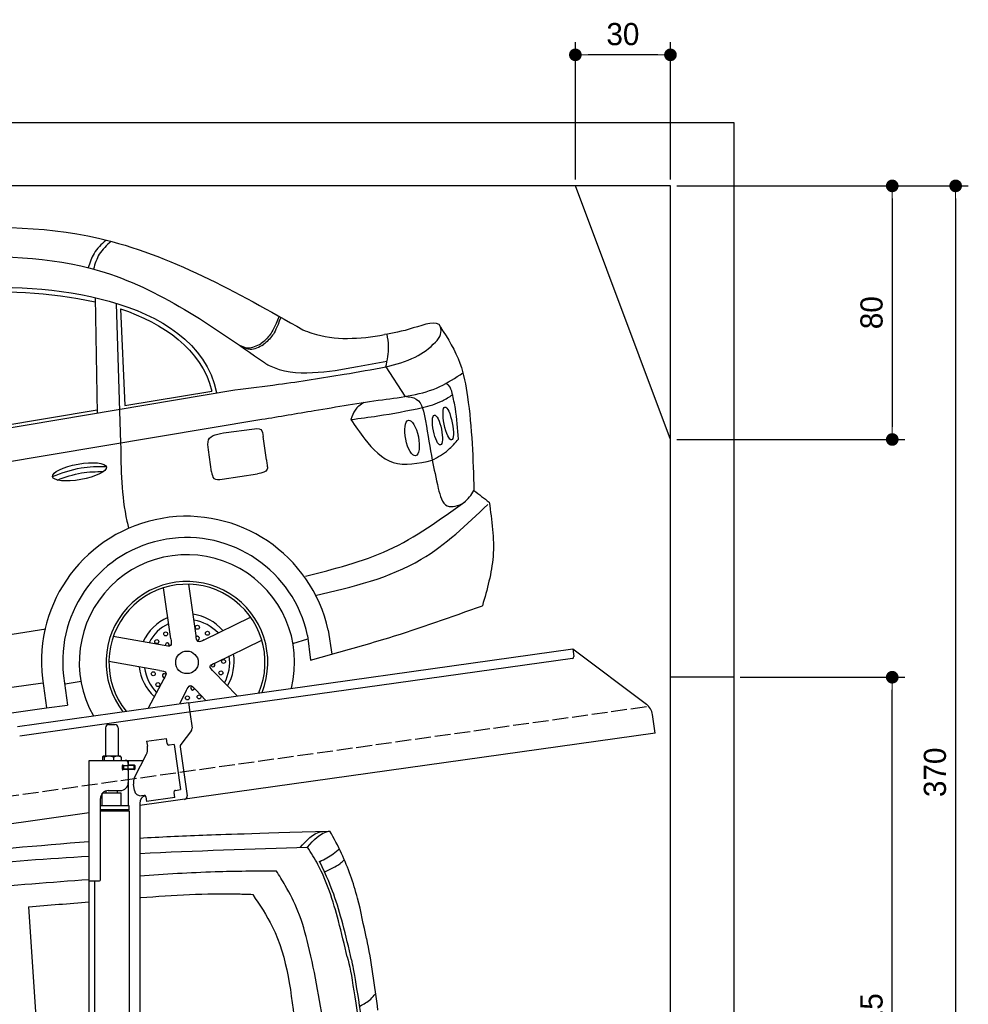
# Model space of a CAD drawing. Extents: x -311 to 6440, y -744 to 6074.
# Tile 6 of 6: x 3446 to 6440, y 2968 to 6074. Entities that reach past the tile are written whole.
import ezdxf

# ---------------------------------------------------------------- set-up
doc = ezdxf.new("R2010")
doc.units = 0
doc.header["$LTSCALE"] = 10
doc.header["$MEASUREMENT"] = 0
doc.linetypes.add('GEN3', pattern=[6.25, 5, -1.25])
doc.layers.get('0').update_dxf_attribs({"linetype": 'CONTINUOUS'})
doc.layers.get('DEFPOINTS').update_dxf_attribs({"linetype": 'CONTINUOUS'})
for name, color, linetype in [('3', 6, 'GEN3'), ('CAR', 1, 'CONTINUOUS'), ('SICHTBARE_KANTEN_DIN_', 7, 'CONTINUOUS')]:
    doc.layers.add(name, color=color, linetype=linetype)
doc.layers.add('AM_0', color=7, linetype='CONTINUOUS', lineweight=30)
doc.layers.add('AM_5', color=3, linetype='CONTINUOUS', lineweight=15)
doc.dimstyles.new('KLAUS_DXF', dxfattribs={"dimscale": 20, "dimtxt": 3.5, "dimasz": 2, "dimexe": 2, "dimexo": 1, "dimgap": 1.5, "dimtad": 1, "dimlfac": 0.1, "dimdsep": 46, "dimtxsty": 'STANDARD', "dimblk": 'DOT', "dimcen": 2, "dimclrd": 256, "dimclre": 256, "dimclrt": 2, "dimadec": 0, "dimazin": 0, "dimtfac": 1, "dimtmove": 2, "dimatfit": 3, "dimfxl": 1, "dimtolj": 1, "dimarcsym": 0})

# ---------------------------------------------------------------- blocks, each defined once
blk = doc.blocks.new('_DOT')
at = {"color": 0, "linetype": 'ByBlock'}
blk.add_line((-0.5, 0), (-1, 0), dxfattribs=at)
at = {"color": 0, "linetype": 'ByBlock', "const_width": 0.5}
blk.add_lwpolyline([(-0.25, 0, 1), (0.25, 0, 1)], format="xyb", close=True, dxfattribs=at)
blk = doc.blocks.new('*D5')
at = {"layer": 'AM_5', "lineweight": -2, "transparency": 16777216}
for p, q in [((5199.5, 5570), (5199.5, 6003.4)), ((5499.5, 5570), (5499.5, 6003.4)), ((5459.5, 5963.4), (5239.5, 5963.4))]:
    blk.add_line(p, q, dxfattribs=at)
at = {"layer": 'DEFPOINTS', "color": 0, "transparency": 16777216}
for p in [(5199.5, 5963.4), (5199.5, 5550), (5499.5, 5550)]:
    blk.add_point(p, dxfattribs=at)
at = {"layer": 'AM_5', "lineweight": -2, "transparency": 16777216, "xscale": 40, "yscale": 40, "zscale": 40, "rotation": 180}
blk.add_blockref('_DOT', (5199.5, 5963.4), dxfattribs=at)
at = {"layer": 'AM_5', "lineweight": -2, "transparency": 16777216, "xscale": 40, "yscale": 40, "zscale": 40}
blk.add_blockref('_DOT', (5499.5, 5963.4), dxfattribs=at)
at = {"layer": 'AM_5', "color": 2, "transparency": 16777216, "insert": (5349.5, 6028.4), "char_height": 70, "attachment_point": 5}
blk.add_mtext('\\A1;30', dxfattribs=at)
blk = doc.blocks.new('*D7')
at = {"layer": 'AM_5', "lineweight": -2, "transparency": 16777216}
for p, q in [((5519.5, 5550), (6239.5, 5550)), ((6199.5, 5510), (6199.5, 4790)), ((5519.5, 4750), (6239.5, 4750))]:
    blk.add_line(p, q, dxfattribs=at)
at = {"layer": 'DEFPOINTS', "color": 0, "transparency": 16777216}
for p in [(5499.5, 5550), (5499.5, 4750), (6199.5, 4750)]:
    blk.add_point(p, dxfattribs=at)
at = {"layer": 'AM_5', "lineweight": -2, "transparency": 16777216, "xscale": 40, "yscale": 40, "zscale": 40}
for p, rotation in [((6199.5, 5550), 90), ((6199.5, 4750), 270)]:
    blk.add_blockref('_DOT', p, dxfattribs=dict(at, rotation=rotation))
at = {"layer": 'AM_5', "color": 2, "transparency": 16777216, "insert": (6134.5, 5150), "char_height": 70, "attachment_point": 5, "rotation": 90}
blk.add_mtext('\\A1;80', dxfattribs=at)
blk = doc.blocks.new('*D10')
at = {"layer": 'AM_5', "lineweight": -2, "transparency": 16777216}
for p, q in [((5719.5, 4000), (6239.5, 4000)), ((6199.5, 1890), (6199.5, 3960)), ((6219.5, 1850), (6239.5, 1850))]:
    blk.add_line(p, q, dxfattribs=at)
at = {"layer": 'DEFPOINTS', "color": 0, "transparency": 16777216}
for p in [(5699.5, 4000), (6199.5, 4000), (6199.5, 1850)]:
    blk.add_point(p, dxfattribs=at)
at = {"layer": 'AM_5', "lineweight": -2, "transparency": 16777216, "xscale": 40, "yscale": 40, "zscale": 40}
for p, rotation in [((6199.5, 4000), 90), ((6199.5, 1850), 270)]:
    blk.add_blockref('_DOT', p, dxfattribs=dict(at, rotation=rotation))
at = {"layer": 'AM_5', "color": 2, "transparency": 16777216, "insert": (6134.5, 2925), "char_height": 70, "attachment_point": 5, "rotation": 90}
blk.add_mtext('\\A1;215', dxfattribs=at)
blk = doc.blocks.new('*D13')
at = {"layer": 'AM_5', "lineweight": -2, "transparency": 16777216}
for p, q in [((5519.5, 5550), (6439.5, 5550)), ((6399.5, 5510), (6399.5, 1890)), ((6019.5, 1850), (6439.5, 1850))]:
    blk.add_line(p, q, dxfattribs=at)
at = {"layer": 'DEFPOINTS', "color": 0, "transparency": 16777216}
for p in [(5499.5, 5550), (5999.5, 1850), (6399.5, 1850)]:
    blk.add_point(p, dxfattribs=at)
at = {"layer": 'AM_5', "lineweight": -2, "transparency": 16777216, "xscale": 40, "yscale": 40, "zscale": 40}
for p, rotation in [((6399.5, 5550), 90), ((6399.5, 1850), 270)]:
    blk.add_blockref('_DOT', p, dxfattribs=dict(at, rotation=rotation))
at = {"layer": 'AM_5', "color": 2, "transparency": 16777216, "insert": (6334.5, 3700), "char_height": 70, "attachment_point": 5, "rotation": 90}
blk.add_mtext('\\A1;370', dxfattribs=at)
blk = doc.blocks.new('Car Van')
at = {"layer": 'CAR'}
blk.add_line((23207.8, 5406.7), (23240.7, 4909.2), dxfattribs=at)
for points, knots in [([(23558.2, 5624), (23622.5, 5627.8), (23755.4, 5634.6), (23902.4, 5637.9), (24158.6, 5646.3)], [126.567679, 126.567679, 126.567679, 126.567679, 322.989321, 524.252921, 524.252921, 524.252921, 524.252921]), ([(24065, 5594.6), (24084.7, 5616.7), (24105.5, 5640), (24134.4, 5644.9), (24135.9, 5645.2)], [0, 0, 0, 0, 82.821664, 87.569284, 87.569284, 87.569284, 87.569284]), ([(24087.7, 5595.7), (24107.4, 5617.8), (24128.2, 5641.1), (24157.1, 5646), (24158.6, 5646.3)], [0, 0, 0, 0, 82.821664, 87.569284, 87.569284, 87.569284, 87.569284]), ([(24273.4, 5306.8), (24265.1, 5349.5), (24247.1, 5441.3), (24207.5, 5555.5), (24171.2, 5622.9), (24158.6, 5646.3)], [0, 0, 0, 0, 130.437116, 280.491384, 360.077177, 360.077177, 360.077177, 360.077177]), ([(21715.3, 5388.7), (21821.7, 5408.2), (22221.1, 5481.6), (22782.1, 5562.6), (23238.6, 5600.5), (23398.2, 5613.5)], [0, 0, 0, 0, 324.58113, 1218.156854, 1698.657892, 1698.657892, 1698.657892, 1698.657892]), ([(24213.2, 5249), (24204.3, 5287.1), (24188.1, 5356.8), (24159.1, 5454.9), (24126.8, 5533.5), (24099.1, 5577.6), (24087.7, 5595.7)], [0, 0, 0, 0, 117.133269, 214.777276, 306.729603, 370.835152, 370.835152, 370.835152, 370.835152]), ([(24126.6, 5550.6), (24141.5, 5557.6), (24164, 5568.7), (24182.4, 5585.5), (24188.8, 5591.3)], [4.61826, 4.61826, 4.61826, 4.61826, 53.543239, 79.274172, 79.274172, 79.274172, 79.274172]), ([(21770, 5352.1), (21876, 5370.8), (22288.4, 5443.9), (22830.8, 5527.3), (23269.5, 5559.7), (23398.2, 5567.2)], [0, 0, 0, 0, 323.034736, 1256.571869, 1643.446804, 1643.446804, 1643.446804, 1643.446804]), ([(24226.6, 5239.9), (24217.8, 5277.9), (24201.5, 5347.7), (24173.2, 5443.4), (24150.2, 5500), (24125.5, 5551.6)], [0, 0, 0, 0, 117.133269, 214.777276, 299.414803, 299.414803, 299.414803, 299.414803]), ([(24142.3, 5517.9), (24159.4, 5525.5), (24181.6, 5535.3), (24199.7, 5551.3), (24203.9, 5555)], [0, 0, 0, 0, 55.255532, 72.113055, 72.113055, 72.113055, 72.113055]), ([(23558.2, 5505.4), (23637.5, 5510.8), (23781.1, 5519.8), (23924.9, 5520.7), (23989.3, 5521.1)], [58.593241, 58.593241, 58.593241, 58.593241, 296.990423, 490.043419, 490.043419, 490.043419, 490.043419]), ([(24143.5, 5006), (24128.1, 5100), (24106.8, 5230.9), (24063.5, 5388.4), (24024.1, 5464.7), (23998.8, 5505.7), (23989.3, 5521.1)], [0, 0, 0, 0, 285.875803, 397.720054, 488.074442, 542.258477, 542.258477, 542.258477, 542.258477]), ([(21800.2, 5284), (21899.6, 5302.9), (22309.5, 5380.6), (22843.2, 5451.2), (23278.2, 5485), (23398.2, 5493.9)], [0, 0, 0, 0, 303.469527, 1251.67749, 1612.62651, 1612.62651, 1612.62651, 1612.62651]), ([(23558.2, 5436), (23559.3, 5436.1), (23662.9, 5443.9), (23781.8, 5451.6), (23899.6, 5447), (23914.7, 5446.4)], [351.625543, 351.625543, 351.625543, 351.625543, 354.715425, 663.112571, 708.364163, 708.364163, 708.364163, 708.364163]), ([(23914.7, 5446.4), (23936.9, 5413.2), (24021.1, 5286.9), (24037.1, 5133.1), (24048.9, 5019.8)], [0, 0, 0, 0, 118.944476, 451.880379, 451.880379, 451.880379, 451.880379]), ([(24253.1, 5094.1), (24265.4, 5100.4), (24284, 5110.6), (24297.4, 5127), (24302.2, 5132.8)], [6.830989, 6.830989, 6.830989, 6.830989, 47.594512, 69.869885, 69.869885, 69.869885, 69.869885])]:
    blk.add_open_spline(points, degree=3, knots=knots, dxfattribs=at)
for points in [[(23558.2, 5575.8), (23734.6, 5584.2), (23911.1, 5590), (24087.7, 5595.7)], [(23207.8, 5406.7), (23271.3, 5412.3), (23334.7, 5417.9), (23398.2, 5423.2)], [(24273.4, 5306.8), (24288.8, 5235.6), (24298.9, 5158.2), (24309.1, 5080.7)], [(24213.2, 5249), (24227.8, 5199.2), (24237.3, 5113.3), (24263.6, 4948.4)], [(24226.6, 5239.9), (24226.6, 5239.9), (24240.4, 5168.2), (24257.5, 5056.4)]]:
    blk.add_open_spline(points, degree=3, dxfattribs=at)
blk = doc.blocks.new('OG_car_')
at = {"layer": 'CAR'}
for p, q in [((10934.3, 11813.9), (10940.7, 11448.1)), ((11000.7, 11794.7), (11014.4, 11354.7)), ((11013.9, 11778.4), (11027.5, 11472.9)), ((11851.7, 11594.6), (11911.5, 11502)), ((9112.6, 11143.3), (11375, 11522.2)), ((11027.5, 11472.9), (11302.6, 11518.6)), ((10293.8, 11350.4), (10940.4, 11459.8)), ((9097, 11034.4), (11460, 11429.4)), ((11334.7, 11240.4), (11446.2, 11257.4)), ((11252.4, 10747.9), (11229.8, 10909)), ((11172.5, 10736.7), (11149.9, 10897.8)), ((11278.2, 10734.2), (11424.5, 10805.5)), ((9047.7, 10496.3), (10778.3, 10768.1)), ((11604.5, 10747.3), (11613.4, 10669.9)), ((11669.4, 10764.8), (11680.5, 10689)), ((11151.5, 10716.4), (10991.3, 10744.6)), ((11313.6, 10661.7), (11459.8, 10733)), ((11557.5, 10721.9), (11605.5, 10737.2)), ((11613.4, 10669.9), (11680.5, 10689)), ((11137.5, 10636.9), (10977.3, 10665.2)), ((11308.5, 10632.9), (11382, 10556.8)), ((8949.9, 10340.5), (10768.9, 10598.1)), ((10767.7, 10611.4), (10780.6, 10519.5)), ((10834.2, 10620.7), (10847.2, 10527.9)), ((10838.9, 10594.5), (10889.6, 10602.9)), ((11150.3, 10610.6), (11101.2, 10518.4)), ((11221.5, 10572.8), (11200, 10532.2)), ((11250.5, 10576.8), (11283.2, 10542.9)), ((8961.5, 10261.9), (10780.6, 10519.5)), ((10780.6, 10519.5), (10847.2, 10527.9))]:
    blk.add_line(p, q, dxfattribs=at)
for points in [[(11347.8, 11387.7), (11428.8, 11398.7)], [(11474.4, 11301.4), (11464, 11374.8)], [(11301.4, 11263.8), (11291.9, 11333)]]:
    blk.add_lwpolyline(points, dxfattribs=at)
for centre, radius in [((11256.6, 10773.3), 6.24), ((11156.5, 10752.6), 6.24), ((11288.4, 10754.4), 6.24), ((11128.6, 10728.2), 6.24), ((11223.7, 10662.7), 35.6), ((11339.1, 10665.5), 6.24), ((11117.4, 10626.6), 6.24), ((11330.9, 10629.4), 6.24), ((11132, 10592.5), 6.24), ((11225.2, 10550.5), 6.24), ((11262.1, 10553.8), 6.24)]:
    blk.add_circle(centre, radius, dxfattribs=at)
for centre, radius, start, end in [((11222.3, 10665.6), 457.9, 12.5059, 186.7994), ((11222.3, 10665.6), 390.8, 12.0711, 186.5931), ((11223.7, 10662.7), 339.8, 346.0762, 209.7422), ((11223.7, 10662.7), 255.2, 338.1815, 217.56), ((11223.7, 10662.7), 246.4, 337.0074, 218.7217), ((11222.3, 10665.6), 150.4, 40.3017, 82.0784), ((11222.3, 10665.6), 150.4, 113.2061, 155.4784), ((11223.7, 10662.7), 134.9, 115.3994, 152.6006), ((11223.7, 10662.7), 134.9, 43.3994, 80.6006), ((11161.7, 10717.7), 6.24, 332.9317, 201.4993), ((11256.8, 10738.6), 6.24, 260.9317, 129.4993), ((11222.3, 10665.6), 150.4, 329.1395, 9.1668), ((11306.2, 10654.6), 6.24, 188.9317, 57.4993), ((11223.7, 10662.7), 134.9, 331.3994, 8.6006), ((11222.3, 10665.6), 150.4, 186.6108, 227.4374), ((11223.7, 10662.7), 134.9, 187.3994, 224.6006), ((11152.2, 10620.7), 6.24, 44.9317, 273.4993), ((11241.5, 10581.7), 6.24, 116.9317, 345.4993)]:
    blk.add_arc(centre, radius, start, end, dxfattribs=at)
for centre, major_axis, ratio in [((12048.2, 11416.2), (-10.5, 52), 0.24396), ((12014, 11395.7), (-9.5, 46.8), 0.270809), ((11934, 11370.4), (-11.3, 55.9), 0.357468), ((10884.4, 11263.7), (-85, -15.3), 0.28676)]:
    blk.add_ellipse(centre, major_axis=major_axis, ratio=ratio, dxfattribs=at)
for points, knots in [([(8816.8, 11195.3), (8892.2, 11258.3), (9191.3, 11507.9), (9654.4, 11935.4), (10356.6, 12039.9), (11005.2, 12042.8), (11380.3, 11830.4), (11589.7, 11711.8)], [0, 0, 0, 0, 295.781329, 1173.008907, 1815.678816, 2375.144117, 3082.407261, 3082.407261, 3082.407261, 3082.407261]), ([(10967.9, 11993.9), (10953.9, 11981.2), (10927.6, 11957.2), (10917.2, 11923.3), (10912.3, 11907.3)], [0, 0, 0, 0, 55.465249, 104.551692, 104.551692, 104.551692, 104.551692]), ([(10984.5, 11991.1), (10970.5, 11978.4), (10943.9, 11954.2), (10933.6, 11919.8), (10928.7, 11903.4)], [0, 0, 0, 0, 55.465249, 105.719892, 105.719892, 105.719892, 105.719892]), ([(8893.4, 11133.2), (8968.9, 11195.6), (9268.7, 11443.6), (9725.4, 11878.8), (10407.1, 11950.8), (10995.3, 11940.7), (11301.3, 11725.5), (11468, 11608.2)], [0, 0, 0, 0, 295.296594, 1172.524172, 1801.146573, 2298.5446, 2894.096473, 2894.096473, 2894.096473, 2894.096473]), ([(9171.8, 11215.3), (9242.3, 11288.8), (9451.6, 11501), (9882, 11795.9), (10438.1, 11855.7), (10991.9, 11842.1), (11284.7, 11671.6), (11316.9, 11514)], [148.479659, 148.479659, 148.479659, 148.479659, 525.014844, 1042.893127, 1671.515528, 2168.913555, 2670.734847, 2670.734847, 2670.734847, 2670.734847]), ([(10310.1, 11819.3), (10369.5, 11824.7), (10579.9, 11836.1), (10790.9, 11832.3), (10933.6, 11800.1)], [1494.778175, 1494.778175, 1494.778175, 1494.778175, 1671.515528, 2115.219051, 2115.219051, 2115.219051, 2115.219051]), ([(11514.4, 11754.4), (11499.3, 11719.4), (11488, 11694.8), (11468.3, 11676.6), (11458.3, 11668.7)], [24.05924, 24.05924, 24.05924, 24.05924, 62.829177, 105.556963, 105.556963, 105.556963, 105.556963]), ([(11519.8, 11751.1), (11506.4, 11716.4), (11495.1, 11691.8), (11475.5, 11673.6), (11465.4, 11665.7)], [24.05924, 24.05924, 24.05924, 24.05924, 62.829177, 105.556963, 105.556963, 105.556963, 105.556963]), ([(11851.7, 11594.6), (11883.5, 11603), (11941, 11618.2), (11997.9, 11659.5), (12026.1, 11693.9), (12026.9, 11748.8), (11925.6, 11710.5), (11873.8, 11701.3), (11846.8, 11696.5)], [0, 0, 0, 0, 97.805489, 177.165284, 206.061422, 229.826353, 315.98355, 409.428301, 409.428301, 409.428301, 409.428301]), ([(11589.7, 11711.8), (11599.2, 11708.1), (11680.9, 11676.6), (11768.3, 11682.6), (11846.8, 11696.5)], [0, 0, 0, 0, 30.423436, 261.612617, 261.612617, 261.612617, 261.612617]), ([(12024, 11720.9), (12047.2, 11683.8), (12089.7, 11615.7), (12121.9, 11438.2), (12126.3, 11303.6), (12129.5, 11204.9)], [0, 0, 0, 0, 130.167139, 238.091854, 534.721906, 534.721906, 534.721906, 534.721906]), ([(11851.7, 11594.6), (11856, 11616.3), (11862.8, 11650.8), (11857.6, 11685.5), (11855.6, 11698.4)], [0, 0, 0, 0, 65.453165, 104.527796, 104.527796, 104.527796, 104.527796]), ([(11383.8, 11667), (11394.4, 11661.3), (11418.9, 11648.3), (11444, 11661.3), (11458.3, 11668.7)], [0, 0, 0, 0, 34.109629, 78.859414, 78.859414, 78.859414, 78.859414]), ([(11396, 11658.7), (11404.9, 11655.1), (11428.4, 11645.5), (11451.3, 11658), (11465.4, 11665.7)], [0, 0, 0, 0, 27.85627, 72.961665, 72.961665, 72.961665, 72.961665]), ([(11375, 11522.2), (11420.7, 11527.9), (11535.9, 11542.3), (11694.8, 11566.7), (11807.7, 11586.8), (11851.7, 11594.6)], [0, 0, 0, 0, 138.302973, 348.227308, 482.286005, 482.286005, 482.286005, 482.286005]), ([(11468, 11608.2), (11473, 11605.3), (11517.8, 11578.7), (11623.2, 11570.8), (11745.4, 11592.8), (11823.1, 11607.4), (11854.1, 11613.3)], [0, 0, 0, 0, 17.23466, 156.037283, 298.846329, 393.080166, 393.080166, 393.080166, 393.080166]), ([(11460, 11429.4), (11515.3, 11438.6), (11642.4, 11459.9), (11828.5, 11491.4), (11995.1, 11510.2), (12070.8, 11560.4), (12094.7, 11576.2)], [0, 0, 0, 0, 167.746924, 386.004729, 571.147171, 656.318538, 656.318538, 656.318538, 656.318538]), ([(12080.4, 11367.1), (12078.1, 11399.6), (12074.8, 11448.3), (12062.9, 11503.2), (12055.4, 11534), (12044, 11540.6), (12041.1, 11542.3)], [0, 0, 0, 0, 96.776023, 144.888605, 173.519005, 183.532284, 183.532284, 183.532284, 183.532284]), ([(11911.5, 11502), (11924.7, 11500.5), (11964.2, 11496), (11980.4, 11401.9), (11990.9, 11339.7), (11997.5, 11300.5)], [0, 0, 0, 0, 37.101644, 111.058079, 237.349009, 237.349009, 237.349009, 237.349009]), ([(11967.3, 11466.2), (11988.7, 11472.1), (12022.2, 11481.4), (12051.3, 11500.2), (12061.8, 11507)], [0, 0, 0, 0, 65.948613, 103.429498, 103.429498, 103.429498, 103.429498]), ([(11781.8, 11482.4), (11771.3, 11475.2), (11751.9, 11461.8), (11744.6, 11439.4), (11741.2, 11429)], [0, 0, 0, 0, 36.735472, 68.67794, 68.67794, 68.67794, 68.67794]), ([(11741.2, 11429), (11769.7, 11432.6), (11845.5, 11441.9), (11920.5, 11456.9), (11967.3, 11466.2)], [0, 0, 0, 0, 86.088989, 229.237892, 229.237892, 229.237892, 229.237892]), ([(11428.8, 11398.7), (11439.8, 11400.4), (11460.1, 11403.6), (11462.7, 11383.8), (11464, 11374.8)], [0, 0, 0, 0, 27.838797, 51.424401, 51.424401, 51.424401, 51.424401]), ([(11741.2, 11429), (11755, 11408.3), (11790.1, 11356), (11871.1, 11271.8), (11954.5, 11290.7), (11997.5, 11300.5)], [0, 0, 0, 0, 75.961766, 191.713612, 315.192777, 315.192777, 315.192777, 315.192777]), ([(11291.9, 11333), (11290.2, 11344.8), (11285.5, 11378.8), (11323.1, 11384.2), (11347.8, 11387.7)], [0, 0, 0, 0, 31.956031, 92.134122, 92.134122, 92.134122, 92.134122]), ([(11014.4, 11354.7), (11015.4, 11271.5), (11016.6, 11180.6), (11037.8, 11092.9), (11039.6, 11085.5)], [0, 0, 0, 0, 247.621826, 270.632324, 270.632324, 270.632324, 270.632324]), ([(11997.5, 11300.5), (12015.3, 11310.3), (12046.8, 11327.7), (12070.2, 11355.1), (12080.4, 11367.1)], [0, 0, 0, 0, 60.289174, 107.096059, 107.096059, 107.096059, 107.096059]), ([(10799.6, 11249), (10829.3, 11260.1), (10883.6, 11280.3), (10941.4, 11280.8), (10967.6, 11281.1)], [0, 0, 0, 0, 94.349912, 172.189199, 172.189199, 172.189199, 172.189199]), ([(11474.4, 11301.4), (11475.1, 11296.2), (11476.5, 11286.8), (11479.6, 11263.6), (11460.2, 11260), (11446.2, 11257.4)], [0, 0, 0, 0, 16.048997, 29.124231, 63.332197, 63.332197, 63.332197, 63.332197]), ([(11997.5, 11300.5), (12003.3, 11272.6), (12013.1, 11225.8), (12033.6, 11142.7), (12102.2, 11162.2), (12120.6, 11190.9), (12129.5, 11204.9)], [0, 0, 0, 0, 91.025797, 152.84045, 205.774464, 255.795685, 255.795685, 255.795685, 255.795685]), ([(10814.4, 11237.9), (10839.6, 11247.2), (10886.9, 11263.3), (10936.9, 11264.6), (10960.2, 11264.8)], [14.4466, 14.4466, 14.4466, 14.4466, 94.349912, 163.782287, 163.782287, 163.782287, 163.782287]), ([(11301.4, 11263.8), (11302.7, 11255.4), (11305.6, 11237.1), (11324.5, 11239.2), (11334.7, 11240.4)], [0, 0, 0, 0, 22.113432, 48.253957, 48.253957, 48.253957, 48.253957]), ([(11597.5, 10935), (11687.3, 10957.2), (11870.2, 11002.4), (12022.8, 11113.1), (12100.5, 11169.5)], [0, 0, 0, 0, 274.643889, 559.701014, 559.701014, 559.701014, 559.701014]), ([(11628.7, 10873.4), (11746, 10901.1), (11953.7, 10950), (12106.4, 11097), (12172.9, 11160.9)], [0, 0, 0, 0, 353.602957, 625.476809, 625.476809, 625.476809, 625.476809]), ([(12177.5, 11167.8), (12185.7, 11110.6), (12201.4, 11000.2), (12170.8, 10893.1), (12156, 10841.4)], [0, 0, 0, 0, 171.084077, 330.351162, 330.351162, 330.351162, 330.351162]), ([(11680.5, 10689), (11740.6, 10705.6), (11901.2, 10749.8), (12058, 10806.2), (12156, 10841.4)], [0, 0, 0, 0, 187.082033, 499.522468, 499.522468, 499.522468, 499.522468]), ([(11278.2, 10734.2), (11270.4, 10730), (11254.8, 10721.6), (11253.2, 10739.2), (11252.4, 10747.9)], [0, 0, 0, 0, 20.917619, 41.566155, 41.566155, 41.566155, 41.566155]), ([(11172.5, 10736.7), (11174.1, 10727.9), (11177.3, 10710.5), (11160.1, 10714.4), (11151.5, 10716.4)], [0, 0, 0, 0, 20.917619, 41.566155, 41.566155, 41.566155, 41.566155]), ([(11308.5, 10632.9), (11302.1, 10639), (11289.3, 10651.3), (11305.5, 10658.2), (11313.6, 10661.7)], [0, 0, 0, 0, 20.917619, 41.566155, 41.566155, 41.566155, 41.566155]), ([(11137.5, 10636.9), (11146.3, 10635.7), (11163.9, 10633.3), (11154.8, 10618.2), (11150.3, 10610.6)], [0, 0, 0, 0, 20.917619, 41.566155, 41.566155, 41.566155, 41.566155]), ([(11221.5, 10572.8), (11225.4, 10580.8), (11233.1, 10596.8), (11244.7, 10583.4), (11250.5, 10576.8)], [0, 0, 0, 0, 20.917619, 41.566155, 41.566155, 41.566155, 41.566155])]:
    blk.add_open_spline(points, degree=3, knots=knots, dxfattribs=at)
for points in [[(11013.9, 11778.4), (11149.7, 11732.1), (11268.7, 11652.4), (11302.6, 11518.6)], [(12129.5, 11204.9), (12145.5, 11192.5), (12161.5, 11180.2), (12177.5, 11167.8)]]:
    blk.add_open_spline(points, degree=3, dxfattribs=at)

msp = doc.modelspace()

# ---------------------------------------------------------------- linework, layer by layer
for p, q in [((-0.481, 5750.005), (5699.503, 5750.005)), ((5699.503, 5750.005), (5699.503, 1850.005)), ((5499.51, 4750.005), (5199.51, 5550.005)), ((3978.526, 3919.409), (5191.605, 4089.896)), ((5191.605, 4089.896), (5195.084, 4065.139)), ((5191.605, 4089.896), (5423.542, 3915.119)), ((5190.829, 4059.492), (3979.731, 3889.283)), ((5699.503, 4000.005), (5499.51, 4000.005)), ((3438.691, 3844.55), (3978.387, 3920.399)), ((3978.387, 3920.399), (3982.702, 3889.701)), ((3979.731, 3889.283), (3445.976, 3814.269)), ((3982.702, 3889.701), (3989.78, 3839.338)), ((5451.216, 3823.433), (5442.964, 3882.146)), ((3716.715, 3840.64), (3716.715, 3750.64)), ((3726.715, 3850.64), (3746.715, 3850.64)), ((3756.715, 3840.64), (3756.715, 3750.64)), ((5451.216, 3823.433), (3824.715, 3594.844)), ((3987.863, 3831.928), (3954.55, 3787.719)), ((3846.658, 3797.873), (3909.044, 3806.641)), ((3846.658, 3797.873), (3848.884, 3782.029)), ((3911.271, 3790.797), (3909.044, 3806.641)), ((3911.271, 3790.797), (3911.41, 3789.807)), ((3849.474, 3777.83), (3848.884, 3782.029)), ((3917.058, 3785.551), (3918.048, 3785.69)), ((3933.892, 3787.917), (3918.048, 3785.69)), ((3933.892, 3787.917), (3953.933, 3645.319)), ((3952.633, 3780.309), (3974.325, 3625.968)), ((3664.715, 3737.64), (3836.1, 3737.64)), ((3664.715, 3357.64), (3664.715, 3737.64)), ((3706.798, 3748.184), (3706.798, 3737.64)), ((3727.496, 3750.64), (3709.522, 3750.64)), ((3712.538, 3748.184), (3712.538, 3737.64)), ((3754.543, 3750.64), (3727.496, 3750.64)), ((3742.455, 3748.184), (3742.455, 3737.64)), ((3764.215, 3750.64), (3754.543, 3750.64)), ((3766.632, 3748.184), (3766.632, 3737.64)), ((3788.715, 3727.64), (3788.715, 3724.64)), ((3789.715, 3722.14), (3789.715, 3737.64)), ((3808.53, 3683.529), (3846, 3757.069)), ((3773.361, 3721.64), (3769.715, 3721.64)), ((3807.715, 3709.64), (3769.849, 3709.64)), ((3770.715, 3711.785), (3770.715, 3718.994)), ((3773.361, 3721.64), (3785.715, 3721.64)), ((3785.715, 3709.14), (3773.361, 3709.14)), ((3773.715, 3721.64), (3773.715, 3709.64)), ((3787.715, 3721.64), (3785.715, 3721.64)), ((3787.715, 3721.64), (3788.715, 3721.64)), ((3789.439, 3721.64), (3788.715, 3721.64)), ((3788.715, 3709.64), (3788.715, 3721.64)), ((3788.715, 3706.14), (3788.715, 3667.64)), ((3806.991, 3721.64), (3789.439, 3721.64)), ((3808.715, 3722.14), (3789.715, 3722.14)), ((3789.715, 3594.659), (3789.715, 3709.14)), ((3808.715, 3709.14), (3789.715, 3709.14)), ((3806.991, 3721.64), (3807.715, 3721.64)), ((3807.715, 3709.64), (3807.715, 3721.64)), ((3809.715, 3721.14), (3809.715, 3710.14)), ((3766.713, 3634.641), (3706.713, 3633.885)), ((3718.723, 3634.037), (3718.715, 3641.64)), ((3725.715, 3642.64), (3763.715, 3642.64)), ((3754.717, 3634.49), (3754.715, 3642.64)), ((3766.713, 3594.643), (3766.713, 3634.641)), ((3807.839, 3642.963), (3805.056, 3662.769)), ((3932.843, 3637.305), (3932.982, 3636.315)), ((3935.209, 3620.471), (3932.982, 3636.315)), ((3938.089, 3643.092), (3937.099, 3642.953)), ((3938.089, 3643.092), (3953.933, 3645.319)), ((3700.715, 3360.64), (3700.715, 3617.64)), ((3706.715, 3594.688), (3706.713, 3633.885)), ((3838.35, 3627.055), (3830.428, 3625.941)), ((3843.997, 3622.799), (3846.085, 3607.945)), ((3935.209, 3620.471), (3846.085, 3607.945)), ((3664.715, 3572.357), (959.991, 3192.233)), ((3791.715, 3594.643), (3700.715, 3594.643)), ((3791.716, 3581.375), (3700.715, 3581.375)), ((3788.716, 3579.643), (3700.715, 3579.643)), ((3791.716, 3577.911), (3700.715, 3577.911)), ((3788.716, 3579.643), (3791.716, 3581.375)), ((3788.716, 3579.643), (3791.716, 3577.911)), ((3789.715, 3579.066), (3789.715, 3580.22)), ((3791.705, 3577.911), (3791.812, 1671.652)), ((3791.716, 3581.375), (3791.715, 3594.643)), ((3824.715, 3602.64), (3824.715, 2144.272)), ((3664.715, 1587.64), (3664.715, 3357.64)), ((3664.715, 3357.64), (3697.715, 3357.64)), ((3681.717, 3357.64), (3681.812, 1671.629))]:
    msp.add_line(p, q)
msp.add_polyline3d([(3843.994, 3622.803, 0), (3843.994, 3622.803, 0), (3843.994, 3622.813, 0), (3843.994, 3622.823, 0), (3843.994, 3622.833, 0), (3843.994, 3622.833, 0), (3843.994, 3622.843, 0), (3843.994, 3622.853, 0), (3843.984, 3622.863, 0), (3843.984, 3622.863, 0), (3843.984, 3622.873, 0), (3843.984, 3622.883, 0), (3843.984, 3622.893, 0), (3843.984, 3622.903, 0), (3843.984, 3622.903, 0), (3843.984, 3622.913, 0), (3843.974, 3622.923, 0), (3843.974, 3622.933, 0), (3843.974, 3622.933, 0), (3843.974, 3622.943, 0), (3843.974, 3622.953, 0), (3843.974, 3622.963, 0), (3843.974, 3622.963, 0), (3843.974, 3622.973, 0), (3843.964, 3622.983, 0), (3843.964, 3622.993, 0), (3843.964, 3623.003, 0), (3843.964, 3623.003, 0), (3843.964, 3623.013, 0), (3843.964, 3623.023, 0), (3843.964, 3623.033, 0), (3843.954, 3623.033, 0), (3843.954, 3623.043, 0), (3843.954, 3623.053, 0), (3843.954, 3623.063, 0), (3843.954, 3623.063, 0), (3843.954, 3623.073, 0), (3843.944, 3623.083, 0), (3843.944, 3623.093, 0), (3843.944, 3623.103, 0), (3843.944, 3623.103, 0), (3843.944, 3623.113, 0), (3843.944, 3623.123, 0), (3843.944, 3623.133, 0), (3843.934, 3623.133, 0), (3843.934, 3623.143, 0), (3843.934, 3623.153, 0), (3843.934, 3623.163, 0), (3843.934, 3623.163, 0), (3843.934, 3623.173, 0), (3843.924, 3623.183, 0), (3843.924, 3623.193, 0), (3843.924, 3623.203, 0), (3843.924, 3623.203, 0), (3843.924, 3623.213, 0), (3843.924, 3623.223, 0), (3843.914, 3623.233, 0), (3843.914, 3623.233, 0), (3843.914, 3623.243, 0), (3843.914, 3623.253, 0), (3843.914, 3623.263, 0), (3843.904, 3623.273, 0), (3843.904, 3623.273, 0), (3843.904, 3623.283, 0), (3843.904, 3623.293, 0), (3843.904, 3623.303, 0), (3843.894, 3623.303, 0), (3843.894, 3623.313, 0), (3843.894, 3623.323, 0), (3843.894, 3623.333, 0), (3843.894, 3623.333, 0), (3843.894, 3623.343, 0), (3843.884, 3623.353, 0), (3843.884, 3623.363, 0), (3843.884, 3623.373, 0), (3843.884, 3623.373, 0), (3843.884, 3623.383, 0), (3843.874, 3623.393, 0), (3843.874, 3623.403, 0), (3843.874, 3623.403, 0), (3843.874, 3623.413, 0), (3843.864, 3623.423, 0), (3843.864, 3623.433, 0), (3843.864, 3623.433, 0), (3843.864, 3623.443, 0), (3843.864, 3623.453, 0), (3843.854, 3623.463, 0), (3843.854, 3623.473, 0), (3843.854, 3623.473, 0), (3843.854, 3623.483, 0), (3843.854, 3623.493, 0), (3843.844, 3623.503, 0), (3843.844, 3623.503, 0), (3843.844, 3623.513, 0), (3843.844, 3623.523, 0), (3843.834, 3623.533, 0), (3843.834, 3623.533, 0), (3843.834, 3623.543, 0), (3843.834, 3623.553, 0), (3843.824, 3623.563, 0), (3843.824, 3623.573, 0), (3843.824, 3623.573, 0), (3843.824, 3623.583, 0), (3843.824, 3623.593, 0), (3843.814, 3623.603, 0), (3843.814, 3623.603, 0), (3843.814, 3623.613, 0), (3843.814, 3623.623, 0), (3843.804, 3623.633, 0), (3843.804, 3623.633, 0), (3843.804, 3623.643, 0), (3843.804, 3623.653, 0), (3843.794, 3623.663, 0), (3843.794, 3623.673, 0), (3843.794, 3623.673, 0), (3843.794, 3623.683, 0), (3843.784, 3623.693, 0), (3843.784, 3623.703, 0), (3843.784, 3623.703, 0), (3843.784, 3623.713, 0), (3843.774, 3623.723, 0), (3843.774, 3623.733, 0), (3843.774, 3623.733, 0), (3843.764, 3623.743, 0), (3843.764, 3623.753, 0), (3843.764, 3623.763, 0), (3843.764, 3623.763, 0), (3843.754, 3623.773, 0)])
for centre, radius, start, end in [((5190.133, 4064.443), 5, 278, 8), ((5393.451, 3875.187), 50, 8, 53), ((3726.715, 3840.64), 10, 90, 180), ((3746.715, 3840.64), 10, 0, 90), ((3979.877, 3837.946), 10, 323, 8), ((3916.362, 3790.503), 5, 188, 278), ((3814.815, 3772.959), 35, 333, 8), ((3962.536, 3781.701), 10, 143, 188), ((3715.184, 3743.096), 9.808, 138.356376, 148.753006), ((3710.037, 3747.934), 2.754, 100.76608, 142.434274), ((3709.58, 3748.547), 2.094, 44.84476, 91.561935), ((3705.54, 3744.088), 8.108, 30.33762, 47.053163), ((3727.405, 3703.271), 47.367, 71.474333, 108.335359), ((3754.472, 3719.304), 31.336, 67.161985, 112.719952), ((3761.182, 3745.234), 6.199, 28.413387, 60.706774), ((3778.715, 3727.64), 10, 0, 90), ((3770.715, 3721.64), 1, 48.590378, 221.409622), ((3770.715, 3709.14), 1, 138.590378, 311.409622), ((3767.715, 3718.994), 3, 0, 41.409622), ((3767.715, 3711.785), 3, 318.590378, 0), ((3773.361, 3724.64), 3, 228.590378, 270), ((3773.361, 3706.14), 3, 90, 131.409622), ((3785.715, 3724.64), 3, 270, 0), ((3785.715, 3706.14), 3, 0, 90), ((3808.715, 3721.14), 1, 0, 90), ((3808.715, 3710.14), 1, 270, 0), ((3763.715, 3667.64), 25, 270, 0), ((3839.715, 3667.64), 35, 153, 188), ((3725.715, 3617.64), 25, 90, 180), ((3827.644, 3645.747), 20, 188, 278), ((3937.794, 3638.001), 5, 98, 188), ((3849.715, 3602.64), 25, 108.64725, 180), ((3839.046, 3622.103), 5, 19.536959, 98), ((3964.422, 3624.576), 10, 278, 8), ((3697.715, 3360.64), 3, 270, 0)]:
    msp.add_arc(centre, radius, start, end)
at = {"layer": '3'}
msp.add_line((423.4, 3204.675), (5430.808, 3908.42), dxfattribs=at)
at = {"layer": 'SICHTBARE_KANTEN_DIN_'}
for p, q in [((5499.51, 5550.005), (199.463, 5550.005)), ((5499.51, -249.995), (5499.51, 5550.005))]:
    msp.add_line(p, q, dxfattribs=at)

# ---------------------------------------------------------------- block references
at = {"layer": 'AM_0'}
for name, p in [('OG_car_', (-7249.877, -6615.812)), ('Car Van', (-19733.518, -2131.485))]:
    msp.add_blockref(name, p, dxfattribs=at)

# ---------------------------------------------------------------- dimensions: what is measured, and where the dimension line sits
at = {"layer": 'AM_5'}
dim = msp.add_linear_dim(base=(5199.51, 5963.363), p1=(5499.51, 5550.005), p2=(5199.51, 5550.005), dimstyle='KLAUS_DXF', override={"dimtzin": 7}, dxfattribs=at)
dim.commit()
dim.dimension.update_dxf_attribs({"geometry": '*D5', "text_midpoint": (5349.51, 6028.363)})
for base, p1, p2, picture, middle in [((6199.51, 4750.005), (5499.51, 5550.005), (5499.51, 4750.005), '*D7', (6134.51, 5150.005)), ((6199.51, 4000.005), (6199.51, 1850.005), (5699.503, 4000.005), '*D10', (6134.51, 2925.005))]:
    dim = msp.add_linear_dim(base=base, p1=p1, p2=p2, angle=90, dimstyle='KLAUS_DXF', override={"dimtzin": 7}, dxfattribs=at)
    dim.commit()
    dim.dimension.update_dxf_attribs({"geometry": picture, "text_midpoint": middle})
dim = msp.add_linear_dim(base=(6399.51, 1850.005), p1=(5499.51, 5550.005), p2=(5999.51, 1850.005), angle=90, dimstyle='KLAUS_DXF', dxfattribs=at)
dim.commit()
dim.dimension.update_dxf_attribs({"geometry": '*D13', "text_midpoint": (6334.51, 3700.005)})

doc.saveas('drawing.dxf')
